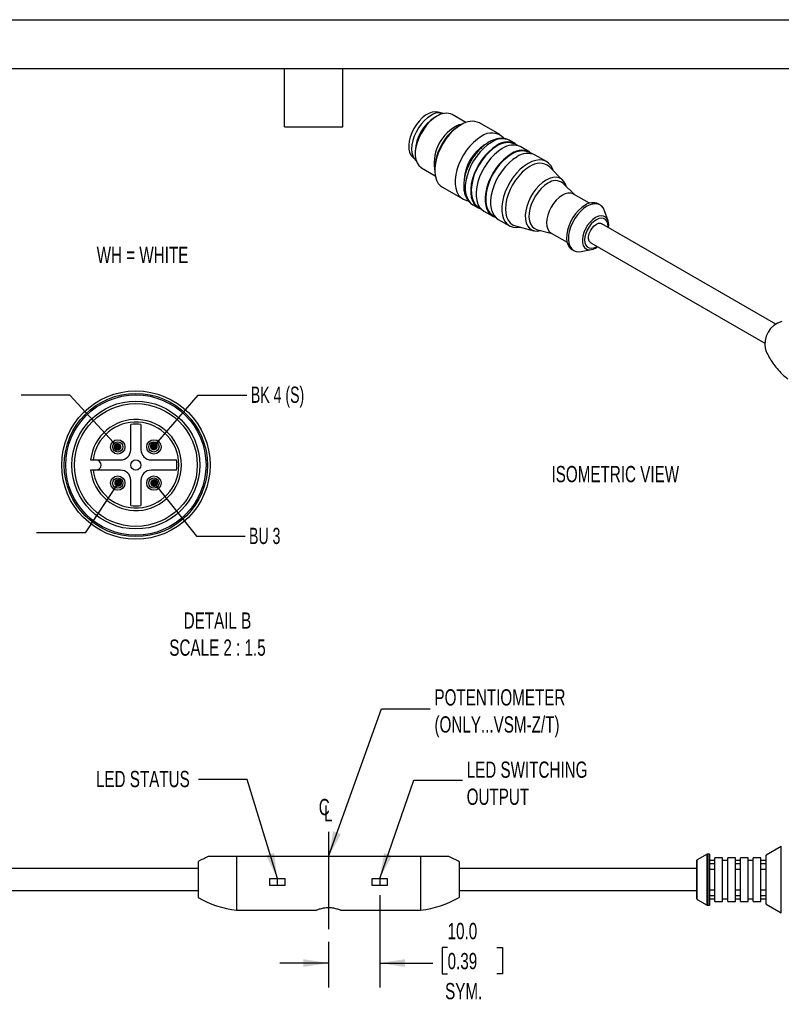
# Model space of a CAD drawing. Header units: millimetres. Extents: x 0 to 419, y 0 to 324.
# Tile 3 of 4: x 152 to 301, y 131 to 324. Entities that reach past the tile are written whole.
import ezdxf

# ---------------------------------------------------------------- set-up
doc = ezdxf.new("R2010")
doc.units = ezdxf.units.MM
doc.header["$LTSCALE"] = 1.5
doc.linetypes.add('CENTERX2', pattern=[20.32, 12.7, -2.54, 2.54, -2.54])
doc.layers.add('CENTER', color=40, linetype='CENTERX2')
doc.layers.add('DIMENSIONS', color=140, linetype='Continuous', lineweight=25)
doc.layers.add('TEXT', color=140, linetype='Continuous', lineweight=25)
doc.styles.add('SLDTEXTSTYLE0', font='TXT', dxfattribs={"width": 0.7})
doc.styles.add('SLDTEXTSTYLE1', font='TXT', dxfattribs={"width": 0.65})
doc.dimstyles.new('SLDDIMSTYLE3', dxfattribs={"dimtxt": 3.237012, "dimasz": 4.953, "dimexe": 0, "dimexo": 0.0625, "dimgap": 0.809253, "dimtad": 0, "dimtih": 1, "dimtoh": 1, "dimdec": 1, "dimrnd": 1e-09, "dimzin": 4, "dimdsep": 46, "dimtxsty": 'SLDTEXTSTYLE0', "dimsah": 1, "dimcen": 0.09, "dimadec": 0, "dimazin": 1, "dimtfac": 1, "dimtdec": 1, "dimtmove": 0, "dimatfit": 0, "dimfxl": 0, "dimfrac": 2, "dimtolj": 1, "dimtzin": 12, "dimarcsym": 0})
doc.dimstyles.new('SLDDIMSTYLE4', dxfattribs={"dimtxt": 0.18, "dimasz": 4.953, "dimexe": 0, "dimexo": 0.0625, "dimgap": 0, "dimtad": 0, "dimtih": 1, "dimtoh": 1, "dimdec": 0, "dimrnd": 1e-09, "dimzin": 0, "dimdsep": 46, "dimtxsty": 'Standard', "dimsah": 1, "dimcen": 0.09, "dimadec": 0, "dimazin": 0, "dimtfac": 4.953, "dimtdec": 0, "dimtofl": 0, "dimtmove": 0, "dimatfit": 3, "dimfxl": 0, "dimfrac": 2, "dimtolj": 1, "dimtzin": 0, "dimarcsym": 0})
doc.dimstyles.new('SLDDIMSTYLE5', dxfattribs={"dimtxt": 0.18, "dimasz": 1.524, "dimexe": 0, "dimexo": 0.0625, "dimgap": 0, "dimtad": 0, "dimtih": 1, "dimtoh": 1, "dimdec": 0, "dimrnd": 1e-09, "dimzin": 0, "dimdsep": 46, "dimtxsty": 'Standard', "dimblk1": 'DOT', "dimblk2": 'DOT', "dimsah": 1, "dimcen": 0.09, "dimadec": 0, "dimazin": 0, "dimtfac": 1.524, "dimtdec": 0, "dimtofl": 0, "dimtmove": 0, "dimatfit": 3, "dimldrblk": 'DOT', "dimfxl": 0, "dimfrac": 2, "dimtolj": 1, "dimtzin": 0, "dimarcsym": 0})

# ---------------------------------------------------------------- blocks, each defined once
blk = doc.blocks.new('_D_7')
at = {"layer": 'DIMENSIONS'}
for p, q in [((222.46, 152.72), (222.46, 134.68)), ((212.46, 143.59), (212.46, 134.68)), ((235.73, 142.47), (234.64, 142.47)), ((234.64, 142.47), (234.64, 137.33)), ((245.35, 142.47), (246.44, 142.47)), ((246.44, 142.47), (246.44, 137.33)), ((212.46, 139.44), (202.94, 139.44)), ((222.46, 139.44), (232.83, 139.44)), ((234.64, 137.33), (235.73, 137.33)), ((246.44, 137.33), (245.35, 137.33))]:
    blk.add_line(p, q, dxfattribs=at)
for points in [[(212.46, 139.44), (207.51, 140.2), (207.51, 138.68)], [(222.46, 139.44), (227.41, 138.68), (227.41, 140.2)]]:
    blk.add_solid(points, dxfattribs=at)
at = {"layer": 'DIMENSIONS', "char_height": 3.175, "attachment_point": 1, "style": 'SLDTEXTSTYLE0'}
for s, insert in [('10.0', (235.73, 147.29)), ('0.39', (235.73, 141.42)), ('SYM.', (235.24, 135.55))]:
    blk.add_mtext(s, dxfattribs=dict(at, insert=insert))
blk = doc.blocks.new('SW_SYMBOL_MOD_CL')
at = {"layer": 'CENTER', "color": 0, "char_height": 1181, "attachment_point": 5, "style": 'SLDTEXTSTYLE0'}
for s, insert in [('C', (600, 900)), ('L', (900, 450))]:
    blk.add_mtext(s, dxfattribs=dict(at, insert=insert))
blk = doc.blocks.new('_Dot')
at = {"color": 0, "linetype": 'ByBlock', "lineweight": -2}
blk.add_line((-0.5, 0), (-1, 0), dxfattribs=at)
at = {"color": 0, "linetype": 'ByBlock', "const_width": 0.5}
blk.add_lwpolyline([(-0.25, 0, 1), (0.25, 0, 1)], format="xyb", close=True, dxfattribs=at)

msp = doc.modelspace()

# ---------------------------------------------------------------- linework, layer by layer
at = {"color": 7, "linetype": 'Continuous'}
msp.add_line((0, 323.85), (419.1, 323.85), dxfattribs=at)
for p, q in [((233.65, 304.99), (233.19, 304.73)), ((234.25, 305.65), (234.13, 305.7)), ((239.32, 303.75), (236.65, 305.29)), ((238.35, 303.3), (238, 303.1)), ((245.93, 301.38), (241.98, 303.66)), ((248.98, 299.62), (247.92, 300.23)), ((249.23, 299.3), (248.9, 299.49)), ((251.81, 297.99), (250.04, 299.01)), ((229.04, 296.87), (229.14, 296.8)), ((229.41, 298.18), (229.41, 297.65)), ((252.06, 297.67), (251.73, 297.86)), ((255.06, 296.11), (252.87, 297.37)), ((230.65, 294.9), (233.32, 293.36)), ((233.23, 294.83), (233.23, 294.42)), ((258.26, 292.45), (255.65, 295.09)), ((234.73, 291.1), (238.68, 288.82)), ((260.53, 289.66), (258.31, 291.86)), ((263.47, 287.96), (260.36, 289.76)), ((240.67, 287.67), (241.73, 287.06)), ((241.8, 287.19), (242.13, 287)), ((265.53, 287.64), (265.18, 287.84)), ((242.79, 286.45), (244.56, 285.43)), ((244.63, 285.56), (244.96, 285.37)), ((267.09, 284.56), (266.41, 286.51)), ((245.62, 284.82), (247.81, 283.55)), ((248.99, 283.55), (252.58, 282.61)), ((299.85, 264.36), (265.87, 283.98)), ((253.12, 282.86), (256.13, 282.04)), ((255.96, 282.14), (259.07, 280.34)), ((263.72, 280.25), (297.7, 260.64)), ((260.03, 278.92), (260.38, 278.72)), ((261.8, 278.52), (263.82, 278.91)), ((173.81, 239.8), (173.81, 244.74)), ((175.81, 244.74), (175.81, 239.8)), ((165.96, 237.8), (166.47, 237.8)), ((166.47, 237.8), (171.81, 237.8)), ((177.81, 237.8), (182.74, 237.8)), ((166.47, 235.8), (165.96, 235.8)), ((171.81, 235.8), (166.47, 235.8)), ((182.74, 235.8), (177.81, 235.8)), ((173.81, 228.87), (173.81, 233.8)), ((175.81, 233.8), (175.81, 228.87)), ((300.94, 162.24), (298.01, 160.56)), ((300.94, 149.27), (300.94, 162.24)), ((194.46, 160.26), (194.46, 149.76)), ((230.46, 160.26), (194.46, 160.26)), ((230.46, 160.26), (230.46, 149.76)), ((286.44, 160.74), (284.51, 159.63)), ((286.44, 150.77), (286.44, 160.74)), ((286.86, 160.76), (286.49, 160.76)), ((286.49, 150.76), (286.49, 160.76)), ((286.86, 150.76), (286.86, 160.76)), ((286.96, 160.23), (286.96, 160.66)), ((286.96, 150.86), (286.96, 160.23)), ((289.46, 160.01), (287.96, 160.01)), ((287.96, 159.51), (287.96, 160.01)), ((289.46, 151.51), (289.46, 160.01)), ((291.96, 160.01), (290.46, 160.01)), ((290.46, 151.51), (290.46, 160.01)), ((291.96, 159.51), (291.96, 160.01)), ((294.46, 160.01), (292.96, 160.01)), ((292.96, 159.51), (292.96, 160.01)), ((294.46, 151.51), (294.46, 160.01)), ((296.96, 160.01), (295.46, 160.01)), ((295.46, 151.51), (295.46, 160.01)), ((296.96, 159.51), (296.96, 160.01)), ((297.96, 160.02), (297.96, 160.47)), ((297.96, 151.05), (297.96, 160.02)), ((298.01, 150.96), (298.01, 160.56)), ((186.96, 157.91), (136.96, 157.91)), ((186.96, 159.26), (186.96, 152.26)), ((237.96, 159.26), (237.96, 152.26)), ((284.46, 157.91), (237.96, 157.91)), ((284.46, 151.97), (284.46, 159.55)), ((284.51, 151.88), (284.51, 159.63)), ((287.96, 159.51), (286.96, 159.51)), ((286.96, 158.93), (287.96, 158.93)), ((287.96, 151.51), (287.96, 159.51)), ((290.46, 159.51), (289.46, 159.51)), ((292.96, 159.51), (291.96, 159.51)), ((291.96, 151.51), (291.96, 159.51)), ((291.96, 158.93), (292.96, 158.93)), ((292.96, 151.51), (292.96, 159.51)), ((295.46, 159.51), (294.46, 159.51)), ((297.96, 159.51), (296.96, 159.51)), ((296.96, 151.51), (296.96, 159.51)), ((296.96, 158.93), (297.96, 158.93)), ((200.99, 154.63), (200.99, 155.99)), ((200.99, 155.99), (203.93, 155.99)), ((203.93, 155.99), (203.93, 154.63)), ((220.99, 155.99), (223.93, 155.99)), ((220.99, 154.63), (220.99, 155.99)), ((223.93, 155.99), (223.93, 154.63)), ((287.96, 157.76), (286.96, 157.76)), ((292.96, 157.76), (291.96, 157.76)), ((297.96, 157.76), (296.96, 157.76)), ((203.93, 154.63), (200.99, 154.63)), ((223.93, 154.63), (220.99, 154.63)), ((136.96, 153.61), (186.96, 153.61)), ((237.96, 153.61), (284.46, 153.61)), ((286.96, 153.76), (287.96, 153.76)), ((287.96, 152.59), (286.96, 152.59)), ((291.96, 153.76), (292.96, 153.76)), ((292.96, 152.59), (291.96, 152.59)), ((296.96, 153.76), (297.96, 153.76)), ((297.96, 152.59), (296.96, 152.59)), ((284.51, 151.88), (286.44, 150.77)), ((286.49, 150.76), (286.86, 150.76)), ((286.96, 152.01), (287.96, 152.01)), ((287.96, 151.51), (289.46, 151.51)), ((289.46, 152.01), (290.46, 152.01)), ((290.46, 151.51), (291.96, 151.51)), ((291.96, 152.01), (292.96, 152.01)), ((292.96, 151.51), (294.46, 151.51)), ((294.46, 152.01), (295.46, 152.01)), ((295.46, 151.51), (296.96, 151.51)), ((296.96, 152.01), (297.96, 152.01)), ((298.01, 150.96), (300.94, 149.27)), ((194.46, 149.76), (209.96, 149.76)), ((214.96, 149.76), (230.46, 149.76))]:
    msp.add_line(p, q)
at = {"flags": 128}
for points in [[(234.13, 305.7), (233.87, 305.8), (233.31, 305.86), (232.7, 305.77), (232.07, 305.54), (231.42, 305.16), (230.78, 304.66), (230.18, 304.05), (229.62, 303.35), (229.13, 302.57), (228.73, 301.76), (228.42, 300.92), (228.22, 300.09), (228.13, 299.3), (228.16, 298.57), (228.31, 297.93), (228.56, 297.38), (228.92, 296.97), (229.04, 296.87)], [(232.49, 305.14), (231.83, 304.69), (231.19, 304.13), (230.59, 303.46), (230.05, 302.71), (229.59, 301.9), (229.21, 301.06), (228.93, 300.21), (228.76, 299.38), (228.7, 298.59), (228.76, 297.86), (228.93, 297.22), (229.21, 296.69), (229.59, 296.29), (229.61, 296.27)], [(233.65, 304.99), (232.95, 304.52), (232.27, 303.93), (231.63, 303.24), (231.05, 302.46), (230.53, 301.61), (230.1, 300.72), (229.77, 299.82), (229.54, 298.92), (229.42, 298.06), (229.42, 297.25), (229.54, 296.52), (229.77, 295.88), (230.1, 295.37), (230.53, 294.98), (230.65, 294.9)], [(238.35, 303.3), (237.59, 302.79), (236.84, 302.17), (236.13, 301.43), (235.47, 300.61), (234.87, 299.71), (234.35, 298.76), (233.91, 297.78), (233.58, 296.79), (233.36, 295.81), (233.24, 294.87), (233.24, 293.99), (233.36, 293.18), (233.58, 292.46), (233.91, 291.86), (234.35, 291.38), (234.73, 291.1)], [(242.31, 301.02), (241.54, 300.51), (240.8, 299.88), (240.08, 299.15), (239.42, 298.32), (238.82, 297.42), (238.3, 296.48), (237.87, 295.49), (237.54, 294.51), (237.31, 293.53), (237.2, 292.59), (237.2, 291.7), (237.31, 290.9), (237.54, 290.18), (237.87, 289.57), (238.3, 289.09), (238.82, 288.75), (239.42, 288.54), (239.69, 288.5)], [(244.29, 299.87), (243.53, 299.36), (242.78, 298.74), (242.07, 298), (241.41, 297.18), (240.81, 296.28), (240.29, 295.33), (239.85, 294.35), (239.52, 293.36), (239.3, 292.38), (239.18, 291.44), (239.18, 290.56), (239.3, 289.75), (239.52, 289.03), (239.85, 288.43), (240.29, 287.95), (240.67, 287.67)], [(245.35, 299.26), (244.59, 298.75), (243.84, 298.12), (243.13, 297.39), (242.47, 296.56), (241.87, 295.67), (241.35, 294.72), (240.91, 293.74), (240.58, 292.75), (240.36, 291.77), (240.24, 290.83), (240.24, 289.95), (240.36, 289.14), (240.58, 288.42), (240.91, 287.82), (241.35, 287.33), (241.87, 286.99), (242.3, 286.82)], [(245.35, 299.14), (244.59, 298.63), (243.84, 297.99), (243.13, 297.25), (242.47, 296.41), (241.87, 295.51), (241.36, 294.55), (240.94, 293.56), (240.63, 292.57), (240.43, 291.6), (240.34, 290.67), (240.37, 289.8), (240.51, 289.01), (240.77, 288.32), (241.14, 287.76), (241.61, 287.32), (241.8, 287.19)], [(246.42, 298.65), (245.65, 298.14), (244.9, 297.51), (244.19, 296.78), (243.53, 295.95), (242.93, 295.05), (242.41, 294.1), (241.98, 293.12), (241.64, 292.14), (241.42, 291.16), (241.3, 290.22), (241.3, 289.33), (241.42, 288.52), (241.64, 287.81), (241.98, 287.2), (242.41, 286.72), (242.79, 286.45)], [(248.18, 297.63), (247.42, 297.12), (246.67, 296.49), (245.96, 295.76), (245.3, 294.93), (244.7, 294.03), (244.18, 293.08), (243.74, 292.1), (243.41, 291.11), (243.19, 290.14), (243.07, 289.2), (243.07, 288.31), (243.19, 287.5), (243.41, 286.79), (243.74, 286.18), (244.18, 285.7), (244.7, 285.35), (245.13, 285.19)], [(248.18, 297.5), (247.42, 296.99), (246.67, 296.36), (245.96, 295.62), (245.29, 294.78), (244.7, 293.87), (244.19, 292.92), (243.77, 291.93), (243.46, 290.94), (243.25, 289.97), (243.17, 289.03), (243.2, 288.16), (243.34, 287.38), (243.6, 286.69), (243.97, 286.12), (244.44, 285.69), (244.63, 285.56)], [(249.24, 297.01), (248.48, 296.51), (247.73, 295.88), (247.02, 295.14), (246.36, 294.32), (245.76, 293.42), (245.24, 292.47), (244.8, 291.49), (244.47, 290.5), (244.25, 289.53), (244.13, 288.59), (244.13, 287.7), (244.25, 286.89), (244.47, 286.18), (244.8, 285.57), (245.24, 285.09), (245.62, 284.82)], [(256.33, 294.4), (256.21, 294.75), (255.88, 295.35), (255.44, 295.83), (254.92, 296.18), (254.32, 296.39), (253.66, 296.45), (252.95, 296.36), (252.2, 296.12), (251.44, 295.75)], [(251.44, 295.75), (250.67, 295.24), (249.92, 294.61), (249.21, 293.88), (248.55, 293.05), (247.95, 292.16), (247.43, 291.21), (247, 290.23), (246.66, 289.24), (246.44, 288.26), (246.32, 287.32), (246.32, 286.44), (246.44, 285.63), (246.66, 284.91), (247, 284.31), (247.43, 283.82), (247.95, 283.48), (248.55, 283.27), (249.21, 283.21), (249.92, 283.3), (249.93, 283.3)], [(251.79, 295.14), (251.04, 294.64), (250.31, 294.02), (249.62, 293.28), (248.98, 292.46), (248.41, 291.57), (247.93, 290.64), (247.54, 289.67), (247.25, 288.71), (247.08, 287.77), (247.02, 286.87), (247.08, 286.04), (247.25, 285.3), (247.54, 284.67), (247.93, 284.16), (248.41, 283.78), (248.98, 283.55), (248.99, 283.55)], [(258.9, 291.28), (258.74, 291.72), (258.43, 292.25), (258.02, 292.66), (257.52, 292.92), (256.95, 293.04), (256.32, 293), (255.66, 292.82), (254.97, 292.49)], [(254.97, 292.49), (254.28, 292.02), (253.61, 291.44), (252.99, 290.75), (252.41, 289.97), (251.92, 289.13), (251.51, 288.25), (251.19, 287.36), (250.99, 286.48), (250.9, 285.64), (250.93, 284.86), (251.08, 284.17), (251.34, 283.58), (251.7, 283.11), (252.15, 282.77), (252.69, 282.58), (253.29, 282.54), (253.91, 282.64)], [(255.32, 291.87), (254.66, 291.42), (254.02, 290.85), (253.42, 290.17), (252.88, 289.4), (252.42, 288.58), (252.05, 287.73), (251.79, 286.87), (251.64, 286.04), (251.61, 285.25), (251.7, 284.54), (251.91, 283.93), (252.22, 283.43), (252.64, 283.07), (253.12, 282.86)], [(258.16, 289.54), (257.55, 289.12), (256.97, 288.58), (256.43, 287.94), (255.96, 287.22), (255.57, 286.45), (255.29, 285.66), (255.11, 284.89), (255.05, 284.15), (255.11, 283.48), (255.29, 282.91), (255.57, 282.46), (255.96, 282.14), (255.96, 282.14)], [(262.61, 287.59), (261.95, 287.14), (261.33, 286.58), (260.74, 285.91), (260.21, 285.16), (259.76, 284.36), (259.4, 283.52), (259.14, 282.68), (259, 281.86), (258.97, 281.09), (259.05, 280.4), (259.26, 279.8), (259.57, 279.31), (259.97, 278.96), (260.03, 278.92)], [(262.96, 287.38), (262.31, 286.94), (261.68, 286.38), (261.09, 285.71), (260.56, 284.96), (260.11, 284.16), (259.75, 283.32), (259.5, 282.48), (259.35, 281.66), (259.32, 280.89), (259.41, 280.19), (259.61, 279.59), (259.92, 279.11), (260.33, 278.75), (260.82, 278.54), (261.38, 278.48), (261.8, 278.52)], [(266.41, 286.51), (266.17, 287.02), (265.81, 287.44), (265.35, 287.73), (264.83, 287.87), (264.24, 287.85), (263.61, 287.69), (262.96, 287.38)], [(264.64, 285.18), (264.09, 284.79), (263.56, 284.28), (263.08, 283.67), (262.68, 283), (262.36, 282.28), (262.16, 281.57), (262.07, 280.88), (262.1, 280.25), (262.25, 279.72), (262.51, 279.3), (262.87, 279.02), (263.31, 278.88), (263.82, 278.91), (264.23, 279.02)], [(267.19, 283.22), (267.22, 283.85), (267.13, 284.44), (266.92, 284.92), (266.61, 285.27), (266.21, 285.48), (265.73, 285.53), (265.2, 285.43), (264.64, 285.18)], [(267.08, 283.28), (267.08, 283.44), (267.03, 283.99), (266.86, 284.45), (266.59, 284.8), (266.22, 285), (265.79, 285.07), (265.31, 284.99), (264.8, 284.76)], [(264.8, 284.76), (264.29, 284.4), (263.8, 283.92), (263.37, 283.36), (263.01, 282.73), (262.74, 282.07), (262.57, 281.42), (262.51, 280.8), (262.57, 280.24), (262.74, 279.78), (263.01, 279.44), (263.37, 279.23), (263.8, 279.16), (264.29, 279.25), (264.8, 279.47), (264.93, 279.56)], [(263.72, 280.25), (263.65, 280.3), (263.41, 280.59), (263.29, 281), (263.29, 281.5), (263.41, 282.05), (263.65, 282.6), (263.98, 283.12), (264.37, 283.55), (264.8, 283.87), (265.23, 284.05), (265.62, 284.07), (265.87, 283.98)], [(264.64, 279.22), (264.92, 279.4), (265.04, 279.49)]]:
    msp.add_lwpolyline(points, dxfattribs=at)
for centre, radius in [((174.81, 236.8), 14.5), ((174.81, 236.8), 14), ((174.81, 236.8), 13.71), ((174.81, 236.8), 12.5), ((174.81, 236.8), 12), ((171.27, 240.34), 1.4), ((171.27, 240.34), 1), ((178.34, 240.34), 1.4), ((178.34, 240.34), 1), ((174.81, 236.8), 1), ((171.27, 233.27), 1.4), ((171.27, 233.27), 1), ((178.34, 233.27), 1.4), ((178.34, 233.27), 1)]:
    msp.add_circle(centre, radius)
for centre, radius, start, end in [((237.59, 297.82), 8.19, 122.4764, 177.5236), ((234.09, 302.86), 2.79, 72.0486, 125.0865), ((235.41, 302.52), 3.04, 65.93, 125.3804), ((241.49, 295.69), 8.41, 120.4626, 191.2089), ((243.52, 294.4), 10.3, 122.3869, 177.6131), ((239.35, 299.44), 4.09, 99.5058, 121.4021), ((240.47, 300.41), 3.59, 65.1337, 126.1767), ((244.32, 298.42), 3.29, 43.4619, 127.7627), ((246.41, 296.98), 3.59, 65.1337, 126.1767), ((247.67, 291.99), 8.76, 122.6242, 175.6747), ((247.4, 296.56), 3.39, 52.3834, 127.2055), ((247.43, 296.32), 3.5, 65.0008, 126.3097), ((248.53, 295.75), 3.59, 65.1337, 126.1767), ((250.23, 294.93), 3.39, 52.3834, 127.2055), ((250.25, 294.69), 3.5, 65.0008, 126.3097), ((251.36, 294.12), 3.59, 65.1337, 126.1767), ((253.69, 292.66), 3.12, 51.1432, 127.5637), ((256.81, 290), 2.39, 50.9312, 128.3191), ((259.45, 287.74), 2.21, 65.6929, 125.6176), ((264.11, 285.5), 2.58, 65.5028, 125.8077), ((302.35, 260.44), 4.63, 106.2853, 193.6865), ((174.81, 236.8), 8.9, 186.4514, 173.5486), ((174.81, 236.8), 8.4, 186.8371, 173.1629), ((174.81, 236.8), 8, 82.8193, 97.1807), ((171.81, 239.8), 2, 270, 0), ((177.81, 239.8), 2, 180, 270), ((167.01, 236.8), 1, 270, 90), ((174.81, 236.8), 8, 352.8193, 7.1807), ((171.81, 233.8), 2, 360, 90), ((177.81, 233.8), 2, 90, 180), ((174.81, 236.8), 8, 262.8193, 277.1807), ((286.49, 160.66), 0.1, 90, 120), ((286.86, 160.66), 0.1, 0, 90), ((298.06, 160.47), 0.1, 120, 180), ((284.56, 159.55), 0.1, 120, 180), ((196.91, 169.61), 20, 240.1659, 262.9642), ((228.01, 169.61), 20, 277.0358, 299.8341), ((284.56, 151.97), 0.1, 180, 240), ((286.49, 150.86), 0.1, 240, 270), ((286.86, 150.86), 0.1, 270, 0), ((298.06, 151.05), 0.1, 180, 240)]:
    msp.add_arc(centre, radius, start, end)
for points, knots in [([(247.93, 300.2), (247.82, 300.27), (247.52, 300.46), (246.95, 300.61), (246.27, 300.68), (245.55, 300.61), (244.8, 300.41), (244.05, 300.08), (243.29, 299.62), (242.55, 299.05), (241.84, 298.37), (241.19, 297.6), (240.6, 296.77), (240.08, 295.88), (239.64, 294.95), (239.29, 294), (239.04, 293.05), (238.89, 292.11), (238.86, 291.2), (238.94, 290.34), (239.15, 289.54), (239.48, 288.83), (239.92, 288.24), (240.34, 287.85), (240.63, 287.71), (240.7, 287.67)], [0, 0, 0, 0, 0.024521, 0.066252, 0.108098, 0.150926, 0.195185, 0.240777, 0.287202, 0.333911, 0.380542, 0.427028, 0.473397, 0.519716, 0.566066, 0.612506, 0.659124, 0.706007, 0.753212, 0.800719, 0.8482, 0.894981, 0.9403, 0.983845, 1, 1, 1, 1]), ([(264.26, 279.05), (264.38, 279.09), (264.53, 279.15), (264.67, 279.23), (264.69, 279.24)], [0, 0, 0, 0, 0.842344, 1, 1, 1, 1]), ([(297.85, 259.36), (297.94, 259.14), (298.19, 258.53), (298.73, 257.55), (299.45, 256.45), (300.34, 255.36), (301.25, 254.41), (301.93, 253.86), (302.21, 253.64)], [0, 0, 0, 0, 0.10689, 0.284056, 0.465693, 0.650465, 0.85683, 1, 1, 1, 1]), ([(194.46, 160.26), (194.35, 160.26), (194.12, 160.26), (193.79, 160.26), (193.47, 160.26), (193.16, 160.26), (192.86, 160.26), (192.57, 160.26), (192.3, 160.26), (192.03, 160.26), (191.77, 160.26), (191.52, 160.26), (191.29, 160.26), (190.99, 160.26), (190.64, 160.26), (190.26, 160.26), (189.93, 160.26), (189.66, 160.26), (189.43, 160.26), (189.26, 160.26), (189.12, 160.26), (189.03, 160.26), (188.96, 160.26), (188.96, 160.26), (188.95, 160.26)], [0, 0, 0, 0, 0.047905, 0.094653, 0.140252, 0.184709, 0.228034, 0.270238, 0.311333, 0.351332, 0.39025, 0.428101, 0.464902, 0.500671, 0.570015, 0.634635, 0.694831, 0.750971, 0.797915, 0.841849, 0.883322, 0.92299, 0.961609, 1, 1, 1, 1]), ([(235.97, 160.26), (235.97, 160.26), (235.96, 160.26), (235.95, 160.26), (235.93, 160.26), (235.89, 160.26), (235.85, 160.26), (235.8, 160.26), (235.73, 160.26), (235.66, 160.26), (235.58, 160.26), (235.49, 160.26), (235.39, 160.26), (235.23, 160.26), (234.99, 160.26), (234.66, 160.26), (234.28, 160.26), (233.86, 160.26), (233.39, 160.26), (232.89, 160.26), (232.34, 160.26), (231.75, 160.26), (231.12, 160.26), (230.68, 160.26), (230.46, 160.26)], [0, 0, 0, 0, 0.019225, 0.038403, 0.057639, 0.077037, 0.096698, 0.116721, 0.137197, 0.158211, 0.179842, 0.202162, 0.225237, 0.249124, 0.305233, 0.365415, 0.430041, 0.499409, 0.571953, 0.6487, 0.729778, 0.815297, 0.905347, 1, 1, 1, 1]), ([(209.96, 149.76), (209.96, 149.76), (209.96, 149.76), (209.97, 149.76), (209.99, 149.77), (210.02, 149.78), (210.06, 149.8), (210.1, 149.82), (210.19, 149.85), (210.37, 149.92), (210.68, 150.02), (211.06, 150.13), (211.49, 150.22), (211.97, 150.29), (212.46, 150.31), (212.95, 150.29), (213.43, 150.22), (213.86, 150.13), (214.24, 150.02), (214.55, 149.92), (214.74, 149.85), (214.86, 149.8), (214.92, 149.78), (214.95, 149.76), (214.96, 149.76), (214.96, 149.76)], [0, 0, 0, 0, 0.01788, 0.035657, 0.05339, 0.071133, 0.088944, 0.10688, 0.124994, 0.187392, 0.250143, 0.313206, 0.375304, 0.438079, 0.500019, 0.561915, 0.624734, 0.686819, 0.749896, 0.812634, 0.875045, 0.90661, 0.937757, 0.968786, 1, 1, 1, 1])]:
    msp.add_open_spline(points, degree=3, knots=knots)
for points in [[(188.95, 160.26), (188.27, 159.96), (187.6, 159.63), (186.96, 159.26)], [(237.96, 159.26), (237.32, 159.63), (236.65, 159.96), (235.97, 160.26)]]:
    msp.add_open_spline(points, degree=3)
at = {"layer": 'CENTER'}
for p, q in [((212.46, 165.1), (212.46, 145.5)), ((202.46, 154.63), (202.46, 155.99)), ((222.46, 155.99), (222.46, 154.63))]:
    msp.add_line(p, q, dxfattribs=at)
at = {"layer": 'TEXT'}
for p, q in [((9.52, 314.32), (409.57, 314.32)), ((203.83, 302.89), (203.83, 314.32)), ((215.26, 302.89), (215.26, 314.32)), ((203.83, 302.89), (215.26, 302.89))]:
    msp.add_line(p, q, dxfattribs=at)

# ---------------------------------------------------------------- block references
at = {"layer": 'CENTER', "xscale": 0.002688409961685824, "yscale": 0.002688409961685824, "zscale": 0.002688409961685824}
msp.add_blockref('SW_SYMBOL_MOD_CL', (210.01, 167.5), dxfattribs=at)

# ---------------------------------------------------------------- texts
at = {"layer": 'DIMENSIONS', "char_height": 3.175}
for s, insert, attachment_point, style in [('BU = BLUE', (134.93, 279.46), 1, 'SLDTEXTSTYLE0'), ('WH = WHITE', (167.15, 279.46), 1, 'SLDTEXTSTYLE0'), ('BK 4 (S)', (197.28, 252.13), 1, 'SLDTEXTSTYLE1'), ('ISOMETRIC VIEW', (256.03, 236.62), 1, 'SLDTEXTSTYLE0'), ('BU 3', (196.92, 224.53), 1, 'SLDTEXTSTYLE1'), ('DETAIL B^JSCALE 2 : 1.5', (190.76, 207.99), 2, 'SLDTEXTSTYLE0'), ('POTENTIOMETER^J(ONLY...VSM-Z/T)', (233.16, 192.97), 1, 'SLDTEXTSTYLE0'), ('LED SWITCHING^JOUTPUT', (239.45, 178.84), 1, 'SLDTEXTSTYLE0'), ('LED STATUS', (185.34, 177.01), 3, 'SLDTEXTSTYLE0')]:
    msp.add_mtext(s, dxfattribs=dict(at, insert=insert, attachment_point=attachment_point, style=style))

# ---------------------------------------------------------------- dimensions: what is measured, and where the dimension line sits
at = {"layer": 'DIMENSIONS'}
dim = msp.add_linear_dim(base=(222.46, 139.44), p1=(212.46, 145.5), p2=(222.46, 154.63), angle=0, text='<>\\PSYM.', dimstyle='SLDDIMSTYLE3', dxfattribs=at)
dim.commit()
dim.dimension.update_dxf_attribs({"geometry": '_D_7', "text_midpoint": (240.54, 139.44), "dimtype": 160})

# ---------------------------------------------------------------- leaders
for points, dimstyle in [([(171.22, 240.35), (161.9, 250.44), (152.38, 250.44)], 'SLDDIMSTYLE5'), ([(178.32, 240.44), (186.96, 250.44), (196.48, 250.44)], 'SLDDIMSTYLE5'), ([(171.35, 233.3), (164.9, 223.57), (155.38, 223.57)], 'SLDDIMSTYLE5'), ([(178.38, 233.28), (186.63, 222.92), (196.16, 222.92)], 'SLDDIMSTYLE5'), ([(212.46, 160.25), (222.79, 189.17), (232.31, 189.17)], 'SLDDIMSTYLE4'), ([(202.46, 155.99), (196.59, 175.36), (187.07, 175.36)], 'SLDDIMSTYLE4'), ([(222.46, 155.99), (229.14, 175.17), (238.66, 175.17)], 'SLDDIMSTYLE4')]:
    msp.add_leader(points, dimstyle=dimstyle, dxfattribs=at)

doc.saveas('drawing.dxf')
